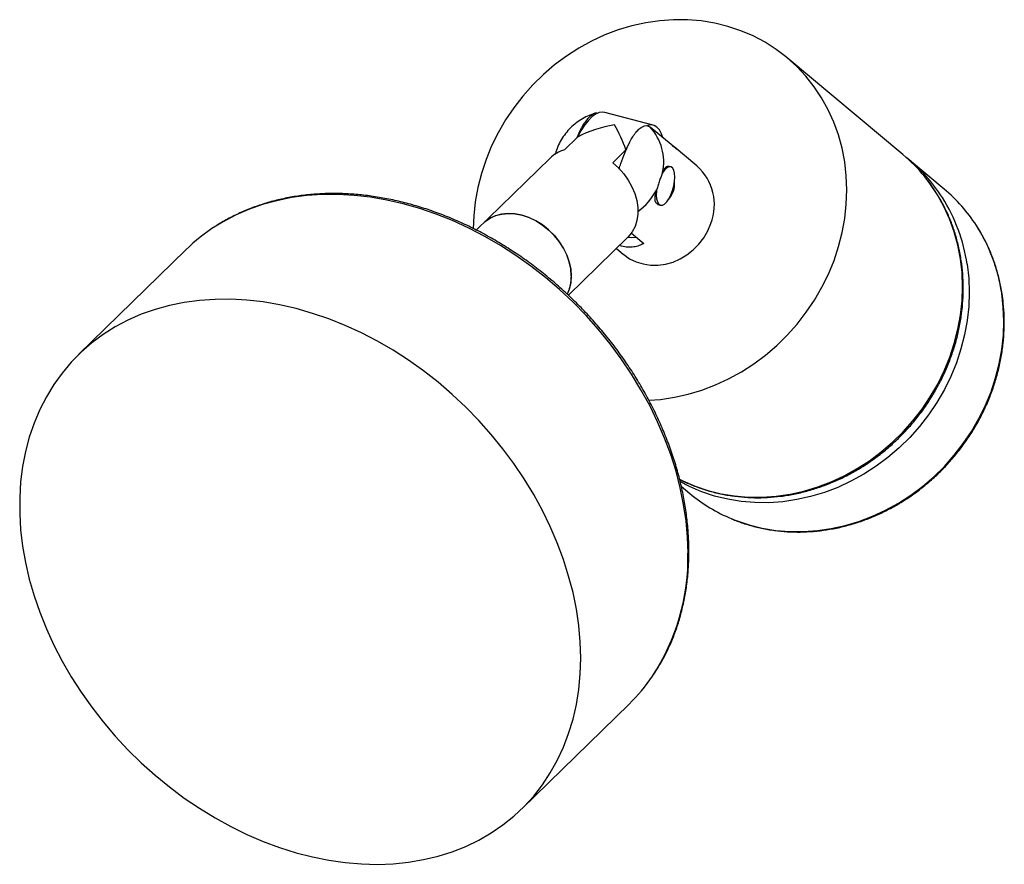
# Paper-space layout '_Trimétrica' of a CAD drawing. Header units: millimetres. Extents: x -99 to 25, y -93 to 13.
import ezdxf

# ---------------------------------------------------------------- set-up
doc = ezdxf.new("R2010")
doc.units = ezdxf.units.MM

psp = doc.layouts.new('_Trimétrica')

# ---------------------------------------------------------------- linework, layer by layer
at = {"color": 7, "linetype": 'Continuous', "lineweight": 25}
for p, q in [((12.16, -3.79), (-2.43, 8.4)), ((-19.33, -0.1), (-25.43, 1.53)), ((-16.36, -3.13), (-19.72, -0.33)), ((-28.88, -1.58), (-30.53, -3.2)), ((-22.77, -3.2), (-24.43, -4.82)), ((-22.66, -2.97), (-22.77, -3.2)), ((-13.82, -5.22), (-16.7, -2.8)), ((-32.34, -4.23), (-41.64, -13.31)), ((17.36, -8.14), (13, -4.49)), ((-17.13, -5.34), (-17.5, -5.24)), ((-18.8, -10.07), (-18.41, -10.17)), ((-30.02, -21.53), (-22.56, -14.25)), ((-22.08, -13.68), (-20.5, -15)), ((-78.26, -15.79), (-91.79, -29)), ((-23.97, -15.63), (-23.12, -16.34)), ((-15.79, -45.59), (-14.7, -46.5)), ((-35.91, -86.25), (-22.38, -73.04))]:
    psp.add_line(p, q, dxfattribs=at)
at = {"color": 7, "linetype": 'Continuous', "lineweight": 25, "flags": 128}
for points in [[(-19.9, -34.75), (-18.42, -34.64), (-16.66, -34.38), (-14.92, -34), (-13.19, -33.48), (-11.48, -32.83), (-9.82, -32.06), (-8.21, -31.18), (-6.65, -30.18), (-5.17, -29.07), (-3.75, -27.85), (-2.42, -26.54), (-1.17, -25.15), (-0.03, -23.67), (1.02, -22.12), (1.95, -20.51), (2.77, -18.85), (3.47, -17.13), (4.05, -15.39), (4.5, -13.61), (4.83, -11.83), (5.02, -10.03), (5.08, -8.24), (5.02, -6.46), (4.82, -4.71), (4.49, -2.99), (4.03, -1.32), (3.44, 0.3), (2.73, 1.86), (1.91, 3.35), (0.97, 4.76), (-0.08, 6.08), (-1.23, 7.31), (-2.48, 8.44), (-3.81, 9.46), (-5.23, 10.37), (-6.73, 11.16), (-8.28, 11.82), (-9.9, 12.36), (-11.56, 12.77), (-13.27, 13.05), (-15, 13.2), (-16.75, 13.21), (-18.51, 13.08), (-20.27, 12.83), (-22.02, 12.44), (-23.75, 11.92), (-25.45, 11.28), (-27.11, 10.51), (-28.72, 9.62), (-30.28, 8.62), (-31.77, 7.51), (-33.18, 6.3), (-34.52, 4.99), (-35.76, 3.59), (-36.9, 2.11), (-37.95, 0.57), (-38.88, -1.05), (-39.7, -2.71), (-40.4, -4.42), (-40.98, -6.17), (-41.44, -7.94), (-41.76, -9.73), (-41.95, -11.53), (-42.02, -13.15)], [(-25.43, 1.53), (-25.72, 1.56), (-26.15, 1.5), (-26.61, 1.29), (-27.07, 0.95), (-27.54, 0.48), (-28.01, -0.1), (-28.45, -0.8), (-28.88, -1.58)], [(-18.11, -1.67), (-18.29, -1.17), (-18.55, -0.69), (-18.86, -0.35), (-19.22, -0.13), (-19.62, -0.06), (-20.05, -0.12), (-20.05, -0.12)], [(-24.43, -4.82), (-23.7, -5.48), (-23.05, -6.21), (-22.48, -7.01), (-22.01, -7.85), (-21.65, -8.71), (-21.4, -9.59), (-21.28, -10.46), (-21.27, -11.3), (-21.39, -12.11), (-21.62, -12.86), (-21.97, -13.53), (-22.43, -14.12), (-22.56, -14.25)], [(-16.6, -6.62), (-16.64, -6.14), (-16.74, -5.75), (-16.9, -5.48), (-17.12, -5.34), (-17.37, -5.34), (-17.64, -5.49), (-17.92, -5.76), (-18.17, -6.11)], [(-18.87, -8.12), (-18.91, -8.35), (-18.94, -8.89), (-18.9, -9.37), (-18.8, -9.76), (-18.63, -10.03), (-18.42, -10.17), (-18.17, -10.17), (-17.9, -10.02), (-17.62, -9.75), (-17.34, -9.36), (-17.1, -8.87), (-16.89, -8.33), (-16.73, -7.74), (-16.63, -7.16), (-16.6, -6.62), (-16.6, -6.62)], [(-29.66, -19.08), (-29.73, -18.21), (-29.92, -17.32), (-30.23, -16.44), (-30.66, -15.57), (-31.19, -14.75), (-31.82, -13.97), (-32.53, -13.27), (-33.31, -12.65), (-34.14, -12.13), (-35.01, -11.72), (-35.89, -11.43), (-36.77, -11.25), (-37.63, -11.21), (-38.45, -11.29), (-39.23, -11.49), (-39.93, -11.82), (-40.55, -12.26), (-40.74, -12.43)], [(-40.74, -12.43), (-40.53, -12.24), (-39.9, -11.8), (-39.2, -11.48), (-38.42, -11.28), (-37.59, -11.21), (-36.73, -11.26), (-35.85, -11.44), (-34.97, -11.74), (-34.1, -12.16), (-33.28, -12.68), (-32.5, -13.3), (-31.79, -14.01), (-31.17, -14.78), (-30.64, -15.61), (-30.22, -16.48), (-29.91, -17.36), (-29.72, -18.25), (-29.66, -19.12), (-29.72, -19.96), (-29.91, -20.74), (-30.17, -21.37)], [(-23.12, -16.34), (-23.05, -16.4), (-22.3, -16.91), (-21.48, -17.31), (-20.59, -17.58), (-19.67, -17.72), (-18.72, -17.72), (-17.77, -17.59), (-16.83, -17.33), (-15.92, -16.93), (-15.07, -16.42), (-14.28, -15.8), (-13.57, -15.08), (-12.95, -14.28), (-12.44, -13.41), (-12.05, -12.48)], [(-21.43, -14.23), (-22.02, -14.28), (-22.56, -14.25)], [(-28.47, -67.24), (-28.53, -65.21), (-28.72, -63.16), (-29.02, -61.08), (-29.44, -59), (-29.99, -56.91), (-30.65, -54.82), (-31.42, -52.74), (-32.31, -50.68), (-33.3, -48.64), (-34.4, -46.63), (-35.6, -44.67), (-36.9, -42.74), (-38.29, -40.87), (-39.77, -39.05), (-41.33, -37.3), (-42.97, -35.62), (-44.68, -34.02), (-46.46, -32.49), (-48.3, -31.06), (-50.19, -29.71), (-52.13, -28.46), (-54.11, -27.31), (-56.12, -26.27), (-58.16, -25.33), (-60.22, -24.51), (-62.29, -23.8), (-64.37, -23.2), (-66.44, -22.73), (-68.51, -22.37), (-70.56, -22.14), (-72.59, -22.03), (-74.58, -22.04), (-76.54, -22.17), (-78.46, -22.43), (-80.33, -22.81), (-82.13, -23.31), (-83.88, -23.92), (-85.56, -24.65), (-87.16, -25.5), (-88.68, -26.46), (-90.12, -27.52), (-91.46, -28.69), (-92.71, -29.96), (-93.86, -31.32), (-94.91, -32.77), (-95.85, -34.31), (-96.68, -35.93), (-97.4, -37.63), (-98, -39.39), (-98.48, -41.22), (-98.85, -43.1), (-99.09, -45.03), (-99.21, -47.01), (-99.21, -49.02), (-99.09, -51.07), (-98.85, -53.13), (-98.48, -55.21), (-98, -57.3), (-97.4, -59.39), (-96.68, -61.48), (-95.85, -63.55), (-94.91, -65.6), (-93.86, -67.62), (-92.71, -69.61), (-91.46, -71.56), (-90.12, -73.45), (-88.68, -75.3), (-87.16, -77.08), (-85.56, -78.8), (-83.88, -80.44), (-82.13, -82.01), (-80.33, -83.49), (-78.46, -84.88), (-76.54, -86.18), (-74.58, -87.38), (-72.59, -88.48), (-70.56, -89.47), (-68.51, -90.35), (-66.44, -91.12), (-64.37, -91.77), (-62.29, -92.3), (-60.22, -92.72), (-58.16, -93.01), (-56.12, -93.19), (-54.11, -93.24), (-52.13, -93.16), (-50.19, -92.97), (-48.3, -92.65), (-46.46, -92.21), (-44.68, -91.65), (-42.97, -90.98), (-41.33, -90.19), (-39.77, -89.29), (-38.29, -88.28), (-36.9, -87.16), (-35.6, -85.94), (-34.4, -84.63), (-33.3, -83.22), (-32.31, -81.72), (-31.42, -80.14), (-30.65, -78.48), (-29.99, -76.75), (-29.44, -74.96), (-29.02, -73.1), (-28.72, -71.19), (-28.53, -69.24), (-28.47, -67.24)], [(-13.6, -46.12), (-14.77, -45.61), (-15.98, -44.99)]]:
    psp.add_lwpolyline(points, dxfattribs=at)
at = {"color": 8, "linetype": 'Continuous', "lineweight": 25, "flags": 128}
for points in [[(-16.01, -44.71), (-15.61, -44.91), (-14.05, -45.58), (-12.44, -46.12), (-10.77, -46.53), (-9.07, -46.8), (-7.34, -46.95), (-5.59, -46.96), (-3.83, -46.84), (-2.07, -46.58), (-0.32, -46.19), (1.41, -45.68), (3.11, -45.03), (4.77, -44.26), (6.38, -43.37), (7.94, -42.37), (9.43, -41.26), (10.84, -40.05), (12.18, -38.74), (13.42, -37.35), (14.57, -35.87), (15.61, -34.32), (16.54, -32.71), (17.36, -31.04), (18.07, -29.33), (18.64, -27.58), (19.1, -25.81), (19.42, -24.02), (19.62, -22.23), (19.68, -20.44), (19.61, -18.66), (19.41, -16.91), (19.08, -15.19), (18.62, -13.52), (18.04, -11.89), (17.33, -10.34), (16.5, -8.85), (15.56, -7.44), (14.91, -6.58)], [(-14.94, -54.03), (-15, -52), (-15.18, -49.95), (-15.49, -47.87), (-15.91, -45.79), (-16.45, -43.7), (-17.11, -41.61), (-17.89, -39.53), (-18.77, -37.47), (-19.77, -35.43), (-20.87, -33.42), (-22.07, -31.46), (-23.36, -29.53), (-24.76, -27.66), (-26.24, -25.84), (-27.8, -24.09), (-29.44, -22.41), (-31.15, -20.81), (-32.93, -19.28), (-34.77, -17.85), (-36.66, -16.5), (-38.6, -15.25), (-40.58, -14.1), (-42.59, -13.06), (-44.63, -12.12), (-46.69, -11.3), (-48.76, -10.59), (-50.84, -9.99), (-52.91, -9.52), (-54.98, -9.16), (-57.03, -8.93), (-59.05, -8.82), (-61.05, -8.83), (-63.01, -8.96), (-64.93, -9.22), (-66.79, -9.6), (-68.6, -10.1), (-70.35, -10.71), (-72.02, -11.44), (-73.63, -12.29), (-74.47, -12.8)], [(20.25, -17.61), (20.45, -19.36), (20.52, -21.14), (20.45, -22.93), (20.26, -24.72), (19.94, -26.51), (19.48, -28.28), (18.9, -30.03), (18.2, -31.74), (17.38, -33.41), (16.45, -35.02), (15.4, -36.57), (14.26, -38.05), (13.02, -39.44), (11.68, -40.75), (10.27, -41.96), (8.78, -43.07), (7.22, -44.07), (5.61, -44.96), (3.95, -45.73), (2.25, -46.38), (0.52, -46.89), (-1.23, -47.28), (-2.99, -47.54), (-4.75, -47.66), (-6.5, -47.65), (-8.23, -47.51), (-9.94, -47.23), (-11.6, -46.82), (-13.21, -46.28), (-13.6, -46.12)], [(-9.44, -49.69), (-8.85, -49.92), (-7.24, -50.46), (-5.57, -50.87), (-3.87, -51.15), (-2.14, -51.3), (-0.39, -51.31), (1.37, -51.18), (3.13, -50.93), (4.88, -50.54), (6.61, -50.02), (8.31, -49.38), (9.97, -48.61), (11.58, -47.72), (13.14, -46.72), (14.63, -45.61), (16.04, -44.4), (17.38, -43.09), (18.62, -41.69), (19.77, -40.22), (20.81, -38.67), (21.74, -37.05), (22.56, -35.39), (23.27, -33.68), (23.84, -31.93), (24.3, -30.16), (24.62, -28.37), (24.82, -26.57), (24.88, -24.78), (24.81, -23.01), (24.61, -21.26)]]:
    psp.add_lwpolyline(points, dxfattribs=at)
at = {"color": 7, "linetype": 'Continuous', "lineweight": 25}
for centre, radius, start, end in [((-21.75, -15.31), 15.47, 99.1936, 117.4336), ((-39.69, -9.02), 17.89, 18.9886, 30.1453), ((-24.48, -4.73), 6.48, 348.1615, 42.7103), ((-29.41, -7.26), 4.21, 105.4491, 134.0368), ((-0.86, -19.36), 20.3, 39.035, 50.1016), ((-0.07, -20.12), 20.37, 32.3837, 51.6271), ((-18.13, -10.11), 6.52, 338.6692, 48.5969), ((4.28, -23.77), 20.39, 32.7891, 50.0792), ((-62.07, -32.38), 23.18, 122.3277, 134.2837), ((-34.59, -19.18), 4.94, 333.5314, 1.1154), ((-1.64, -30.86), 20.38, 230.1423, 247.5193), ((-38.56, -56.47), 23.17, 314.3247, 325.7427)]:
    psp.add_arc(centre, radius, start, end, dxfattribs=at)
at = {"color": 8, "linetype": 'Continuous', "lineweight": 25}
for centre, radius, start, end in [((-26, -4.49), 8.03, 306.1823, 332.3672), ((-1.23, -20.8), 21.72, 8.4505, 32.2618), ((3.14, -24.44), 21.71, 8.447, 32.6482), ((-42.21, -54.53), 27.27, 326.6868, 1.0476)]:
    psp.add_arc(centre, radius, start, end, dxfattribs=at)
at = {"color": 7, "linetype": 'Continuous', "lineweight": 25}
for points, knots in [([(-26.68, 1.39), (-26.86, 1.34), (-27.33, 1.2), (-28.06, 0.85), (-28.86, 0.35), (-29.59, -0.25), (-30.25, -0.94), (-30.82, -1.71), (-31.27, -2.56), (-31.57, -3.26), (-31.67, -3.68), (-31.7, -3.79)], [0, 0, 0, 0, 0.072926, 0.196823, 0.3214, 0.446753, 0.572845, 0.699605, 0.826898, 0.954553, 1, 1, 1, 1]), ([(-26.33, 1.38), (-26.4, 1.41), (-26.66, 1.5), (-27.23, 1.14), (-27.95, 0.35), (-28.55, -0.67), (-28.87, -1.42), (-28.98, -1.68)], [0, 0, 0, 0, 0.09389, 0.334787, 0.583069, 0.850386, 1, 1, 1, 1]), ([(-23.64, -5.61), (-23.57, -5.37), (-23.35, -4.69), (-22.93, -3.59), (-22.46, -2.51), (-22, -1.68), (-21.6, -1.09), (-21.18, -0.62), (-20.78, -0.31), (-20.4, -0.15), (-20.04, -0.13), (-19.83, -0.26), (-19.72, -0.33)], [0, 0, 0, 0, 0.077189, 0.222613, 0.370883, 0.461226, 0.553797, 0.644266, 0.737959, 0.819465, 0.903661, 1, 1, 1, 1]), ([(-16.92, -2.67), (-16.84, -2.71), (-16.6, -2.86), (-16.46, -3.02), (-16.36, -3.13)], [0, 0, 0, 0, 0.315582, 1, 1, 1, 1]), ([(-18.14, -6.06), (-18.2, -6.21), (-18.26, -6.36), (-18.4, -6.71), (-18.47, -6.89), (-18.59, -7.26), (-18.66, -7.45), (-18.78, -7.84), (-18.83, -8.02), (-18.88, -8.21)], [0, 0, 0, 0, 0.25, 0.25, 0.5, 0.5, 0.75, 0.75, 1, 1, 1, 1]), ([(-18.14, -6.06), (-18.05, -5.87), (-17.87, -5.5), (-17.64, -5.24), (-17.48, -5.28), (-17.42, -5.3)], [0, 0, 0, 0, 0.377731, 0.755376, 1, 1, 1, 1]), ([(-16.67, -7.29), (-16.67, -7.42), (-16.65, -7.83), (-16.83, -8.51), (-17.12, -9.13), (-17.35, -9.38), (-17.44, -9.46)], [0, 0, 0, 0, 0.166212, 0.506863, 0.831155, 1, 1, 1, 1]), ([(-15.99, -44.73), (-15.98, -44.74), (-15.5, -45), (-14.5, -45.43), (-12.99, -45.99), (-11.44, -46.43), (-9.84, -46.75), (-8.22, -46.96), (-6.57, -47.05), (-4.92, -47.02), (-3.25, -46.87), (-1.59, -46.6), (0.06, -46.21), (1.69, -45.71), (3.29, -45.1), (4.86, -44.38), (6.39, -43.55), (7.86, -42.62), (9.28, -41.59), (10.63, -40.47), (11.91, -39.26), (13.11, -37.97), (14.23, -36.61), (15.26, -35.17), (16.19, -33.68), (17.02, -32.14), (17.75, -30.55), (18.37, -28.92), (18.89, -27.26), (19.28, -25.58), (19.57, -23.89), (19.74, -22.19), (19.78, -20.5), (19.72, -18.82), (19.53, -17.16), (19.23, -15.52), (18.81, -13.93), (18.29, -12.38), (17.65, -10.89), (16.9, -9.45), (16.05, -8.09), (15.39, -7.15), (14.99, -6.68), (14.94, -6.63)], [0, 0, 0, 0, 0.000775, 0.026159, 0.051553, 0.076959, 0.102379, 0.127815, 0.153269, 0.178741, 0.204229, 0.229735, 0.255256, 0.280791, 0.306338, 0.331897, 0.357465, 0.383041, 0.408625, 0.434214, 0.459807, 0.485404, 0.511004, 0.536606, 0.562208, 0.58781, 0.613411, 0.63901, 0.664605, 0.690195, 0.715778, 0.741354, 0.766919, 0.792472, 0.818011, 0.843534, 0.869041, 0.894529, 0.919998, 0.945448, 0.970881, 0.996296, 1, 1, 1, 1]), ([(-18.69, -10.08), (-18.79, -10.04), (-19, -9.96), (-19.12, -9.56), (-19.09, -8.99), (-18.95, -8.48), (-18.88, -8.21)], [0, 0, 0, 0, 0.217529, 0.464808, 0.71663, 1, 1, 1, 1]), ([(-14.82, -53.79), (-14.83, -53.45), (-14.84, -52.47), (-14.94, -50.82), (-15.16, -48.86), (-15.49, -46.88), (-15.93, -44.89), (-16.48, -42.9), (-17.13, -40.92), (-17.89, -38.95), (-18.74, -36.99), (-19.69, -35.06), (-20.74, -33.16), (-21.88, -31.29), (-23.11, -29.46), (-24.42, -27.68), (-25.81, -25.95), (-27.28, -24.28), (-28.81, -22.67), (-30.42, -21.12), (-32.08, -19.65), (-33.81, -18.26), (-35.58, -16.94), (-37.4, -15.72), (-39.26, -14.58), (-41.15, -13.53), (-43.08, -12.57), (-45.02, -11.72), (-46.98, -10.97), (-48.96, -10.32), (-50.93, -9.78), (-52.91, -9.34), (-54.88, -9.01), (-56.83, -8.8), (-58.77, -8.69), (-60.68, -8.7), (-62.55, -8.81), (-64.39, -9.04), (-66.19, -9.38), (-67.93, -9.82), (-69.62, -10.38), (-71.26, -11.04), (-72.81, -11.81), (-73.86, -12.38), (-74.36, -12.73), (-74.4, -12.75)], [0, 0, 0, 0, 0.01277, 0.036791, 0.06082, 0.08486, 0.108906, 0.132959, 0.157016, 0.181075, 0.205137, 0.229199, 0.253262, 0.277324, 0.301387, 0.325449, 0.349511, 0.373573, 0.397636, 0.421699, 0.445763, 0.469827, 0.493893, 0.51796, 0.542028, 0.566098, 0.590169, 0.614241, 0.638313, 0.662386, 0.686457, 0.710526, 0.734591, 0.75865, 0.782701, 0.806742, 0.83077, 0.854781, 0.878775, 0.902747, 0.926696, 0.950622, 0.974524, 0.998404, 1, 1, 1, 1]), ([(24.67, -21.35), (24.62, -21.05), (24.48, -20.22), (24.16, -18.86), (23.68, -17.3), (23.09, -15.78), (22.38, -14.33), (21.83, -13.33), (21.49, -12.83), (21.45, -12.78)], [0, 0, 0, 0, 0.09481, 0.271503, 0.448162, 0.624733, 0.801215, 0.977609, 1, 1, 1, 1]), ([(-20.5, -15), (-20.69, -15.1), (-21.08, -15.29), (-21.77, -15.45), (-22.52, -15.48), (-23.15, -15.41), (-23.51, -15.29), (-23.6, -15.26)], [0, 0, 0, 0, 0.227624, 0.460702, 0.688646, 0.924849, 1, 1, 1, 1]), ([(-9.38, -49.71), (-9.17, -49.8), (-8.47, -50.1), (-7.23, -50.5), (-5.66, -50.9), (-4.06, -51.18), (-2.43, -51.34), (-0.78, -51.38), (0.88, -51.3), (2.54, -51.1), (4.2, -50.79), (5.84, -50.36), (7.46, -49.82), (9.05, -49.16), (10.6, -48.4), (12.11, -47.53), (13.56, -46.56), (14.95, -45.5), (16.28, -44.34), (17.53, -43.1), (18.7, -41.79), (19.78, -40.4), (20.77, -38.95), (21.67, -37.44), (22.46, -35.87), (23.16, -34.27), (23.74, -32.63), (24.21, -30.97), (24.57, -29.29), (24.81, -27.59), (24.94, -25.9), (24.94, -24.21), (24.85, -22.69), (24.72, -21.74), (24.67, -21.35)], [0, 0, 0, 0, 0.013792, 0.045763, 0.077745, 0.109741, 0.141751, 0.173777, 0.205817, 0.237872, 0.269941, 0.302022, 0.334116, 0.366219, 0.398331, 0.430451, 0.462577, 0.494708, 0.526844, 0.558983, 0.591125, 0.623269, 0.655414, 0.68756, 0.719704, 0.751848, 0.783989, 0.816127, 0.84826, 0.880387, 0.912506, 0.944617, 0.976716, 1, 1, 1, 1]), ([(-19.37, -69.44), (-19.09, -69.03), (-18.5, -68.14), (-17.71, -66.68), (-16.98, -65.09), (-16.35, -63.44), (-15.83, -61.73), (-15.41, -59.96), (-15.1, -58.15), (-14.9, -56.29), (-14.83, -54.83), (-14.82, -53.99), (-14.82, -53.79)], [0, 0, 0, 0, 0.094286, 0.202851, 0.311493, 0.420225, 0.529057, 0.637992, 0.747028, 0.856159, 0.965377, 1, 1, 1, 1])]:
    psp.add_open_spline(points, degree=3, knots=knots, dxfattribs=at)

doc.saveas('drawing.dxf')
